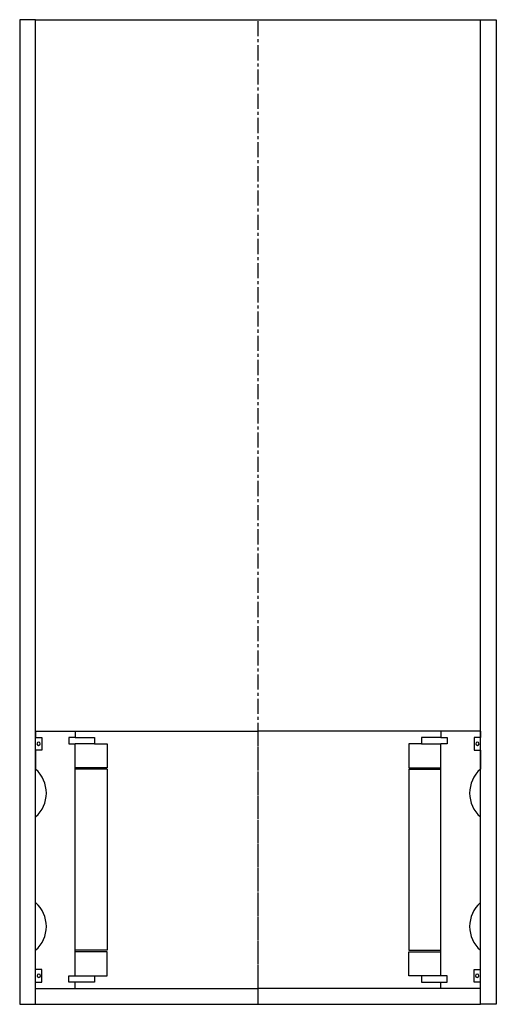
# Model space of a CAD drawing. Extents: x -363 to -213, y -32 to 278.
import ezdxf

# ---------------------------------------------------------------- set-up
doc = ezdxf.new("R2010")
doc.units = 0
doc.header["$LTSCALE"] = 0.15
doc.linetypes.add('CENTER', pattern=[50.8, 31.75, -6.35, 6.35, -6.35])
doc.layers.get('0').update_dxf_attribs({"linetype": 'CONTINUOUS'})
doc.layers.add('CENTER', color=9, linetype='CENTER')

msp = doc.modelspace()

# ---------------------------------------------------------------- linework, layer by layer
for p, q in [((-358, 277.51), (-363, 277.51)), ((-363, 277.51), (-363, -32.49)), ((-358, -32.49), (-358, 277.51)), ((-358, 277.51), (-218, 277.51)), ((-218, -32.49), (-218, 277.51)), ((-218, 277.51), (-213, 277.51)), ((-213, 277.51), (-213, -32.49)), ((-358, 53.51), (-345.5, 53.51)), ((-358, 53.51), (-358, 51.51)), ((-345.5, 53.51), (-288, 53.51)), ((-345.5, 53.51), (-345.5, 51.51)), ((-230.5, 53.51), (-288, 53.51)), ((-230.5, 53.51), (-230.5, 51.51)), ((-218, 53.51), (-230.5, 53.51)), ((-218, 53.51), (-218, 51.51)), ((-358, 51.51), (-356, 51.51)), ((-356, 51.51), (-356, 47.51)), ((-345.5, 51.51), (-347.5, 51.51)), ((-347.5, 51.51), (-347.5, 49.51)), ((-345.5, 51.51), (-339.5, 51.51)), ((-339.5, 51.51), (-339.5, 49.51)), ((-230.5, 51.51), (-236.5, 51.51)), ((-236.5, 51.51), (-236.5, 49.51)), ((-230.5, 51.51), (-228.5, 51.51)), ((-228.5, 51.51), (-228.5, 49.51)), ((-218, 51.51), (-220, 51.51)), ((-220, 51.51), (-220, 47.51)), ((-356, 47.51), (-358, 47.51)), ((-358, 47.51), (-358, 41.51)), ((-347.5, 49.51), (-345.5, 49.51)), ((-345.5, -23.49), (-345.5, 49.51)), ((-339.5, 49.51), (-345.5, 49.51)), ((-339.5, 49.51), (-335.5, 49.51)), ((-335.5, 49.51), (-335.5, 42.01)), ((-236.5, 49.51), (-240.5, 49.51)), ((-240.5, 49.51), (-240.5, 42.01)), ((-236.5, 49.51), (-230.5, 49.51)), ((-228.5, 49.51), (-230.5, 49.51)), ((-230.5, -23.49), (-230.5, 49.51)), ((-220, 47.51), (-218, 47.51)), ((-218, 47.51), (-218, 41.51)), ((-335.5, 42.01), (-345.5, 42.01)), ((-335.5, 41.51), (-345.5, 41.51)), ((-335.5, 41.51), (-335.5, -15.49)), ((-240.5, 42.01), (-230.5, 42.01)), ((-240.5, 41.51), (-240.5, -15.49)), ((-240.5, 41.51), (-230.5, 41.51)), ((-358, -0.49), (-358, 26.51)), ((-218, -0.49), (-218, 26.51)), ((-358, -21.49), (-358, -15.49)), ((-335.5, -15.49), (-345.5, -15.49)), ((-240.5, -15.49), (-230.5, -15.49)), ((-218, -21.49), (-218, -15.49)), ((-335.5, -15.99), (-345.5, -15.99)), ((-335.5, -23.49), (-335.5, -15.99)), ((-240.5, -23.49), (-240.5, -15.99)), ((-240.5, -15.99), (-230.5, -15.99)), ((-356, -21.49), (-358, -21.49)), ((-356, -25.49), (-356, -21.49)), ((-220, -25.49), (-220, -21.49)), ((-220, -21.49), (-218, -21.49)), ((-347.5, -25.49), (-347.5, -23.49)), ((-347.5, -23.49), (-345.5, -23.49)), ((-345.5, -23.49), (-339.5, -23.49)), ((-339.5, -23.49), (-339.5, -25.49)), ((-339.5, -23.49), (-335.5, -23.49)), ((-236.5, -23.49), (-240.5, -23.49)), ((-230.5, -23.49), (-236.5, -23.49)), ((-236.5, -23.49), (-236.5, -25.49)), ((-228.5, -23.49), (-230.5, -23.49)), ((-228.5, -25.49), (-228.5, -23.49)), ((-358, -27.49), (-358, -25.49)), ((-358, -25.49), (-356, -25.49)), ((-358, -27.49), (-345.5, -27.49)), ((-345.5, -25.49), (-347.5, -25.49)), ((-345.5, -27.49), (-345.5, -25.49)), ((-339.5, -25.49), (-345.5, -25.49)), ((-345.5, -27.49), (-288, -27.49)), ((-230.5, -27.49), (-288, -27.49)), ((-236.5, -25.49), (-230.5, -25.49)), ((-230.5, -27.49), (-230.5, -25.49)), ((-230.5, -25.49), (-228.5, -25.49)), ((-218, -27.49), (-230.5, -27.49)), ((-218, -25.49), (-220, -25.49)), ((-218, -27.49), (-218, -25.49)), ((-363, -32.49), (-358, -32.49)), ((-358, -32.49), (-218, -32.49)), ((-213, -32.49), (-218, -32.49))]:
    msp.add_line(p, q)
for centre, radius, start, end in [((-357.04, 49.54), 0.525, 0, 180), ((-218.96, 49.54), 0.525, 0, 180), ((-357.04, 49.54), 0.525, 180, 0), ((-218.96, 49.54), 0.525, 180, 0), ((-364.61, 34.01), 10, 311.4096, 48.5904), ((-211.39, 34.01), 10, 131.4096, 228.5904), ((-364.61, -7.99), 10, 311.4096, 48.5904), ((-211.39, -7.99), 10, 131.4096, 228.5904), ((-356.98, -23.51), 0.525, 0, 180), ((-356.98, -23.51), 0.525, 180, 0), ((-219.02, -23.51), 0.525, 0, 180), ((-219.02, -23.51), 0.525, 180, 0)]:
    msp.add_arc(centre, radius, start, end)
at = {"layer": 'CENTER'}
for p, q in [((-288, -32.49), (-288, 277.51)), ((-288, -27.49), (-288, 53.51))]:
    msp.add_line(p, q, dxfattribs=at)

doc.saveas('drawing.dxf')
